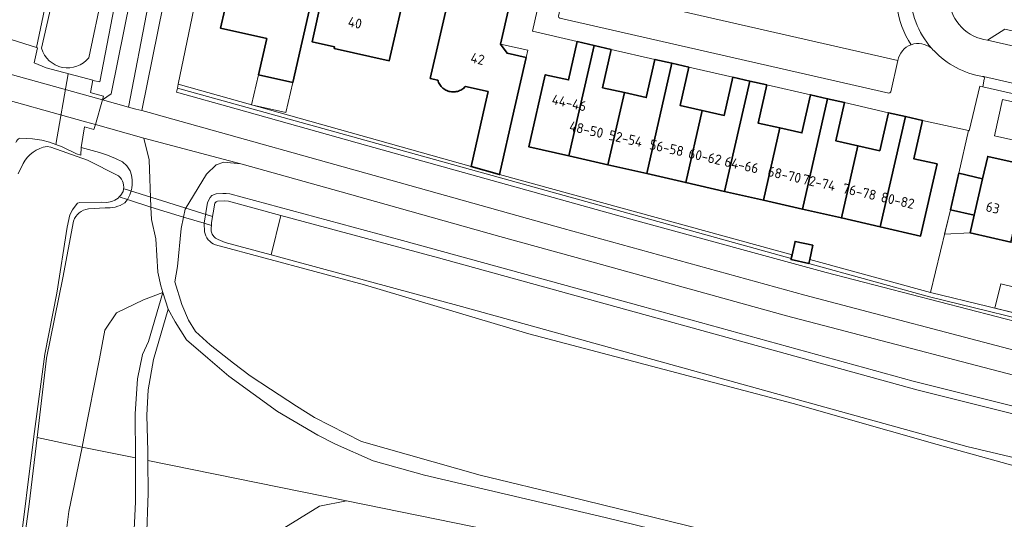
# Model space of a CAD drawing. Header units: metres. Extents: x 149984 to 156489, y 469398 to 478068.
# Tile 210 of 256: x 153079 to 153212, y 471894 to 471962. Entities that reach past the tile are written whole.
import ezdxf
from ezdxf.enums import TextEntityAlignment as Align

# ---------------------------------------------------------------- set-up
doc = ezdxf.new("R2010")
doc.units = ezdxf.units.M
doc.header["$LTSCALE"] = 0.75
for name, color, linetype, lineweight in [('B-WE-GR-BEPLANTING_CULTUUR_BOSPLANTSOEN-GV', 252, 'Continuous', 18), ('B-WE-GR-GRAS-GV', 252, 'Continuous', 13), ('B-WE-GR-STRUIK-GV', 252, 'Continuous', 13), ('B-WE-KW-KUNSTWERK_DUIKER-G', 6, 'Continuous', 18), ('B-WE-KW-KUNSTWERK_STUW-G', 6, 'Continuous', 18), ('B-WE-OG-BEBOUWING-GV', 6, 'Continuous', 35), ('B-WE-OG-BEBOUWING-T18', 1, 'Continuous', 18), ('B-WE-OG-BEBOUWING_LUIFEL-GV', 6, 'Continuous', 18), ('B-WE-OG-BEBOUWING_OVERBOUWING-GV', 6, 'Continuous', 18), ('B-WE-OG-TERREIN_BEGROEID-GV', 252, 'Continuous', 18), ('B-WE-OG-TERREIN_ERF-GV', 252, 'Continuous', 18), ('B-WE-OG-TERREIN_OEVER-GV', 252, 'Continuous', 18), ('B-WE-OG-WATER_MEER-GV', 252, 'Continuous', 18), ('B-WE-OG-WATER_SLOOT-GV', 252, 'Continuous', 18), ('B-WE-OG-WEG-GV', 252, 'Continuous', 18), ('B-WE-VH-GESLOTENVERHARDING_ASFALT-GV', 252, 'Continuous', 18), ('B-WE-VH-ONVERHARD-GV', 252, 'Continuous', 18), ('B-WE-VH-OPENVERHARDING_BETONSTRAATSTEEN-GV', 252, 'Continuous', 18), ('B-WE-VH-OPENVERHARDING_TEGEL-GV', 252, 'Continuous', 18)]:
    doc.layers.add(name, color=color, linetype=linetype, lineweight=lineweight)
doc.styles.add('NLCS-ISO-M750-T18', font='NLCS-ISO.ttf', dxfattribs={"height": 1.35})

msp = doc.modelspace()

# ---------------------------------------------------------------- linework, layer by layer
at = {"layer": 'B-WE-GR-BEPLANTING_CULTUUR_BOSPLANTSOEN-GV', "flags": 128}
for points in [[(153103.921, 471932.947), (153103.859, 471934.097), (153101.086, 471934.908), (153100.766, 471933.383), (153100.268, 471928.247), (153099.91, 471926.18), (153100.87, 471923.09), (153101.74, 471920.97), (153102.7, 471919.46), (153104.67, 471917.64), (153107.85, 471915.14), (153110.1, 471913.44), (153112.83, 471911.63), (153116.35, 471909.33), (153118.8, 471907.79), (153125.15, 471904.57), (153141.21, 471899.99), (153153.14, 471897.12), (153185.32, 471889.24), (153194.82, 471886.82), (153202.31, 471885.61), (153238.26, 471880.09)], [(153356.097, 471867.787), (153356.269, 471868.544), (153354.807, 471868.817), (153339.88, 471871.833), (153316.633, 471877.492), (153292.601, 471882.981), (153266.595, 471888.606), (153245.396, 471893.479), (153218.42, 471899.88), (153202.957, 471904.16), (153183.502, 471909.725), (153147.79, 471919.13), (153125.564, 471925.743), (153105.393, 471931.173)], [(153252.89, 471876.05), (153206.51, 471883.04), (153194.81, 471885.12), (153190.85, 471885.9), (153182.98, 471888.19), (153158.09, 471894.29), (153133.66, 471900.03), (153126.73, 471901.95), (153121.64, 471904.21), (153119.26, 471905.4), (153113.78, 471908.62), (153107.19, 471913.4), (153104.38, 471915.84), (153101.48, 471918.33), (153099.94, 471920.74), (153098.989, 471922.448), (153097.02, 471915.65), (153096.3, 471911.54), (153096.12, 471908.12), (153096.28, 471903.2), (153096.284, 471901.999), (153123.099, 471896.545), (153267.37, 471867.151)], [(153078.27, 471811.83), (153079.25, 471817.31), (153079.96, 471820.36), (153082.41, 471830.29), (153084.19, 471837.21), (153085.56, 471842.67), (153091.55, 471866.8), (153092.65, 471872.49), (153093.52, 471877.99), (153094, 471884.19), (153094.6, 471896.39), (153094.59, 471902.353), (153087.363, 471903.815), (153085.562, 471895.08), (153083.899, 471881.734), (153079.305, 471850.358), (153075.06, 471823.708)]]:
    msp.add_lwpolyline(points, dxfattribs=at)
at = {"layer": 'B-WE-GR-BEPLANTING_CULTUUR_BOSPLANTSOEN-GV'}
msp.add_lwpolyline([(153105.393, 471931.173, -0.2626119), (153103.921, 471932.947)], format="xyb", dxfattribs=at)
at = {"layer": 'B-WE-GR-BEPLANTING_CULTUUR_BOSPLANTSOEN-GV', "flags": 128}
for points in [[(153098.276, 471924.72), (153095.671, 471923.743), (153092.039, 471921.949), (153090.463, 471919.63), (153089.72, 471915.735), (153087.619, 471905.014), (153087.363, 471903.815), (153094.59, 471902.353), (153094.56, 471908.31), (153094.88, 471913.05), (153095.54, 471916.34), (153096.351, 471918.073)], [(153096.284, 471901.999), (153096.3, 471897.57), (153096.09, 471891.15), (153095.76, 471884.9), (153095.19, 471879.98), (153094.247, 471873.696), (153096.383, 471877.007), (153099.205, 471881.172), (153101.757, 471883.86), (153105.049, 471886.681), (153108.878, 471889.503), (153114.051, 471892.458), (153119.492, 471895.817), (153123.099, 471896.545)]]:
    msp.add_lwpolyline(points, close=True, dxfattribs=at)
at = {"layer": 'B-WE-GR-GRAS-GV', "flags": 128}
msp.add_lwpolyline([(153072.723, 471960.505), (153081.192, 471957.873), (153087.145, 471986.198), (153089.526, 471996.253), (153094.232, 472020.246), (153099.032, 472045.144), (153103.19, 472064.978), (153105.717, 472078.53), (153109.507, 472096.733)], dxfattribs=at)
at = {"layer": 'B-WE-GR-STRUIK-GV', "flags": 128}
msp.add_lwpolyline([(153325.244, 471895.339), (153307.399, 471899.36), (153288.168, 471903.784), (153271.801, 471907.482), (153254.682, 471911.382), (153239.499, 471915.013), (153220.348, 471919.626), (153201.951, 471924.118), (153185.643, 471928.645), (153185.641, 471928.636), (153183.221, 471929.169), (153183.251, 471929.309), (153100.262, 471952.346), (153100.152, 471951.814), (153108.216, 471949.572), (153125.983, 471944.566), (153162.392, 471934.436), (153187.967, 471927.437), (153214.762, 471920.502), (153246.315, 471912.859), (153311.783, 471897.875), (153325.138, 471894.845), (153325.237, 471895.248)], dxfattribs=at)
at = {"layer": 'B-WE-KW-KUNSTWERK_DUIKER-G', "flags": 128}
for points in [[(153083.831, 471944.753), (153085.473, 471954.314)], [(153105.018, 471935.004), (153093.045, 471938.724)]]:
    msp.add_lwpolyline(points, dxfattribs=at)
at = {"layer": 'B-WE-KW-KUNSTWERK_STUW-G', "flags": 128}
msp.add_lwpolyline([(153112.945, 471929.797), (153114.224, 471935.153)], dxfattribs=at)
at = {"layer": 'B-WE-OG-BEBOUWING-GV', "flags": 128}
for points in [[(153115.86, 471953.12), (153118.37, 471964.22), (153115.41, 471964.89), (153114.38, 471966.59), (153115.18, 471970.07), (153107.83, 471971.76), (153106.94, 471967.86), (153106.14, 471967.36), (153105.53, 471964.79), (153106.65, 471963.02), (153106.1, 471960.46), (153112.34, 471959.06), (153111.21, 471954.17)], [(153121.43, 471957.74), (153128.9, 471956.07), (153131.26, 471966.46), (153123.79, 471968.14), (153122.83, 471963.89), (153119.8, 471964.58), (153118.47, 471958.65), (153121.48, 471957.97)], [(153153.194, 471943.195), (153156.597, 471958.125), (153154.304, 471958.658), (153153.142, 471953.475), (153149.992, 471954.184), (153147.765, 471944.432)], [(153158.466, 471941.993), (153160.692, 471951.763), (153157.732, 471952.427), (153158.889, 471957.591), (153156.597, 471958.125), (153153.194, 471943.195)], [(153163.71, 471940.798), (153167.112, 471955.726), (153164.819, 471956.26), (153163.652, 471951.098), (153160.692, 471951.763), (153158.466, 471941.993)], [(153163.71, 471940.798), (153168.985, 471939.596), (153171.206, 471949.339), (153168.232, 471950.011), (153169.404, 471955.192), (153167.112, 471955.726)], [(153175.351, 471953.846), (153174.179, 471948.666), (153171.206, 471949.339), (153168.985, 471939.596), (153174.24, 471938.399), (153177.642, 471953.328)], [(153179.933, 471952.81), (153177.642, 471953.328), (153174.24, 471938.399), (153179.496, 471937.201), (153181.725, 471946.98), (153178.766, 471947.649)], [(153181.725, 471946.98), (153179.496, 471937.201), (153184.755, 471936.003), (153188.159, 471950.939), (153185.851, 471951.471), (153184.683, 471946.31)], [(153192.25, 471944.562), (153189.287, 471945.237), (153190.467, 471950.406), (153188.159, 471950.939), (153184.755, 471936.003), (153190.025, 471934.802)], [(153198.685, 471948.525), (153196.389, 471949.045), (153195.212, 471943.886), (153192.25, 471944.562), (153190.025, 471934.802), (153195.284, 471933.603)], [(153195.284, 471933.603), (153200.74, 471932.36), (153202.958, 471942.114), (153199.808, 471942.824), (153200.98, 471948.005), (153198.685, 471948.525)], [(153209.123, 471940.107), (153207.995, 471935.185), (153207.445, 471932.784), (153212.917, 471931.54), (153215.269, 471941.89), (153209.816, 471943.129)], [(153207.995, 471935.185), (153209.123, 471940.107), (153205.907, 471940.845), (153204.779, 471935.922)], [(153186.185, 471931.106), (153183.765, 471931.639), (153183.368, 471929.837), (153183.251, 471929.309), (153183.221, 471929.169), (153185.641, 471928.636), (153185.643, 471928.645), (153185.761, 471929.182)]]:
    msp.add_lwpolyline(points, close=True, dxfattribs=at)
msp.add_lwpolyline([(153137.094, 471965.194), (153134.451, 471953.675), (153135.465, 471953.443), (153135.514, 471953.289), (153135.574, 471953.14), (153135.645, 471952.995), (153135.726, 471952.856), (153135.818, 471952.724), (153135.919, 471952.599), (153136.029, 471952.481), (153136.148, 471952.372), (153136.274, 471952.273), (153136.408, 471952.182), (153136.548, 471952.103), (153136.693, 471952.033), (153136.843, 471951.975), (153136.997, 471951.928), (153137.154, 471951.893), (153137.314, 471951.869), (153137.474, 471951.857), (153137.635, 471951.858), (153137.796, 471951.87), (153137.955, 471951.894), (153138.112, 471951.93), (153138.266, 471951.978), (153138.416, 471952.037), (153138.561, 471952.106), (153138.701, 471952.187), (153138.834, 471952.278), (153138.96, 471952.378), (153139.078, 471952.487), (153139.188, 471952.605), (153142.26, 471951.908), (153141.861, 471950.153), (153139.953, 471941.754), (153143.808, 471940.663), (153145.762, 471949.267), (153147.405, 471956.498), (153144.821, 471957.085), (153143.952, 471958.334), (153145.093, 471963.387)], dxfattribs=at)
at = {"layer": 'B-WE-OG-BEBOUWING_LUIFEL-GV', "flags": 128}
for points in [[(153147.405, 471956.498), (153147.632, 471957.498), (153143.952, 471958.334), (153144.821, 471957.085)], [(153111.21, 471954.17), (153110.276, 471950.129), (153114.921, 471949.055), (153115.86, 471953.12)], [(153213.805, 471945.59), (153214.78, 471949.913), (153214.835, 471950.158), (153211.814, 471950.84), (153210.703, 471945.914), (153213.724, 471945.233)], [(153204.779, 471935.922), (153203.972, 471932.6), (153207.445, 471932.784), (153207.995, 471935.185)]]:
    msp.add_lwpolyline(points, close=True, dxfattribs=at)
at = {"layer": 'B-WE-OG-BEBOUWING_OVERBOUWING-GV', "flags": 128}
msp.add_lwpolyline([(153210.783, 471922.603), (153216.143, 471921.301), (153216.941, 471924.586), (153211.581, 471925.888)], close=True, dxfattribs=at)
at = {"layer": 'B-WE-OG-TERREIN_BEGROEID-GV', "flags": 128}
for points in [[(153118.934, 472099.923), (153117.906, 472093.229), (153115.87, 472082.769), (153108.596, 472048.929), (153108.661, 472048.5), (153108.76, 472048.117), (153108.8, 472047.632), (153108.8, 472047.22), (153108.721, 472046.234), (153108.568, 472045.585), (153108.359, 472045.042), (153106.892, 472039.931), (153102.11, 472016.802), (153098.753, 471999.809), (153089.79, 471953.233), (153088.844, 471953.415), (153088.808, 471953.422)], [(153088.808, 471953.422), (153088.504, 471951.77), (153088.776, 471951.695), (153090.255, 471951.288), (153090.122, 471950.806), (153091.323, 471951.59), (153096.522, 471977.536)], [(153100.971, 471976.704), (153098.355, 471963.569), (153095.438, 471949.326), (153096.428, 471949.061), (153098.517, 471948.477), (153129.103, 471939.924), (153152.39, 471933.375), (153185.103, 471924.371), (153215.252, 471916.427), (153229.926, 471912.767), (153248.701, 471908.477), (153284.875, 471900.134)], [(153284.875, 471900.134), (153325.764, 471890.793), (153326.527, 471894.154), (153325.247, 471894.456), (153325.123, 471894.552), (153325.102, 471894.696), (153325.138, 471894.845), (153311.783, 471897.875), (153246.315, 471912.859), (153214.762, 471920.502), (153187.967, 471927.437), (153162.392, 471934.436), (153125.983, 471944.566), (153108.216, 471949.572), (153100.152, 471951.814), (153100.262, 471952.346), (153100.381, 471952.921), (153105.32, 471976.796), (153102.434, 471977.379)], [(153221.212, 471911.447), (153182.602, 471921.582), (153156.765, 471928.749), (153143.839, 471932.288), (153122.419, 471938.354), (153109.012, 471942.072), (153108.839, 471942.118), (153106.519, 471942.35), (153105.507, 471941.987), (153104.178, 471940.741), (153101.311, 471935.978), (153101.086, 471934.908), (153103.859, 471934.097), (153104.308, 471936.874), (153104.67, 471937.589), (153104.901, 471937.834), (153105.481, 471938.071), (153106.383, 471938.112), (153106.871, 471938.094), (153107.342, 471938.047), (153130.682, 471931.746), (153163.157, 471922.816), (153199.717, 471912.729), (153229.87, 471905.174)], [(153320.672, 471897.006), (153304.185, 471900.704), (153283.865, 471905.357), (153263.975, 471909.916), (153250.87, 471912.893), (153248.847, 471913.358), (153202.058, 471924.722), (153185.761, 471929.182), (153185.643, 471928.645), (153201.951, 471924.118)], [(153201.951, 471924.118), (153220.348, 471919.626), (153239.499, 471915.013), (153254.682, 471911.382), (153271.801, 471907.482), (153288.168, 471903.784), (153307.399, 471899.36), (153325.244, 471895.339)], [(153267.37, 471867.151), (153123.099, 471896.545), (153119.492, 471895.817), (153114.051, 471892.458)]]:
    msp.add_lwpolyline(points, dxfattribs=at)
for points in [[(153143.808, 471940.663), (153139.953, 471941.754), (153100.381, 471952.921), (153100.262, 471952.346), (153183.251, 471929.309), (153183.368, 471929.837)], [(153095.716, 471945.599), (153089.177, 471947.429), (153088.973, 471946.768), (153087.717, 471947.123), (153087.23, 471944.323), (153089.748, 471943.676), (153090.831, 471943.285), (153091.891, 471942.856), (153092.837, 471942.403), (153093.426, 471941.836), (153093.864, 471941.162), (153094.052, 471940.597), (153094.145, 471939.945), (153094.143, 471939.349), (153094.094, 471938.814), (153094.03, 471938.485), (153093.808, 471937.954), (153093.503, 471937.293), (153096.664, 471936.26), (153096.438, 471942.684)]]:
    msp.add_lwpolyline(points, close=True, dxfattribs=at)
at = {"layer": 'B-WE-OG-TERREIN_ERF-GV', "flags": 128}
for points in [[(153105.32, 471976.796), (153100.381, 471952.921), (153139.953, 471941.754), (153141.861, 471950.153), (153142.26, 471951.908), (153139.188, 471952.605), (153139.078, 471952.487), (153138.96, 471952.378), (153138.834, 471952.278), (153138.701, 471952.187), (153138.561, 471952.106), (153138.416, 471952.037), (153138.266, 471951.978), (153138.112, 471951.93), (153137.955, 471951.894), (153137.796, 471951.87), (153137.635, 471951.858), (153137.474, 471951.857), (153137.314, 471951.869), (153137.154, 471951.893), (153136.997, 471951.928), (153136.843, 471951.975), (153136.693, 471952.033), (153136.548, 471952.103), (153136.408, 471952.182), (153136.274, 471952.273), (153136.148, 471952.372), (153136.029, 471952.481), (153135.919, 471952.599), (153135.818, 471952.724), (153135.726, 471952.856), (153135.645, 471952.995), (153135.574, 471953.14), (153135.514, 471953.289), (153135.465, 471953.443), (153134.451, 471953.675), (153137.094, 471965.194)], [(153145.093, 471963.387), (153143.952, 471958.334), (153144.821, 471957.085), (153147.405, 471956.498), (153145.762, 471949.267), (153143.808, 471940.663), (153183.368, 471929.837), (153183.765, 471931.639), (153186.185, 471931.106), (153185.761, 471929.182), (153202.058, 471924.722), (153204.779, 471935.922), (153205.907, 471940.845), (153207.191, 471946.625), (153200.98, 471948.005), (153199.808, 471942.824), (153202.958, 471942.114), (153200.74, 471932.36), (153195.284, 471933.603), (153190.025, 471934.802), (153184.755, 471936.003), (153179.496, 471937.201), (153174.24, 471938.399), (153168.985, 471939.596), (153163.71, 471940.798), (153158.466, 471941.993), (153153.194, 471943.195), (153147.765, 471944.432), (153149.992, 471954.184), (153153.142, 471953.475), (153154.304, 471958.658), (153148.249, 471960.069), (153149.838, 471967.089)], [(153257.385, 471941.595), (153209.135, 471952.523), (153208.73, 471952.615), (153207.304, 471946.6), (153207.191, 471946.625), (153205.907, 471940.845), (153209.123, 471940.107), (153209.816, 471943.129), (153215.269, 471941.89)]]:
    msp.add_lwpolyline(points, dxfattribs=at)
for points in [[(153115.86, 471953.12), (153111.21, 471954.17), (153112.34, 471959.06), (153106.1, 471960.46), (153106.65, 471963.02), (153105.53, 471964.79), (153106.14, 471967.36), (153106.94, 471967.86), (153107.83, 471971.76), (153115.18, 471970.07), (153114.38, 471966.59), (153115.41, 471964.89), (153118.37, 471964.22)], [(153121.43, 471957.74), (153121.48, 471957.97), (153118.47, 471958.65), (153119.8, 471964.58), (153122.83, 471963.89), (153123.79, 471968.14), (153131.26, 471966.46), (153128.9, 471956.07)], [(153164.819, 471956.26), (153158.889, 471957.591), (153157.732, 471952.427), (153160.692, 471951.763), (153163.652, 471951.098)], [(153171.206, 471949.339), (153174.179, 471948.666), (153175.351, 471953.846), (153169.404, 471955.192), (153168.232, 471950.011)], [(153185.851, 471951.471), (153179.933, 471952.81), (153178.766, 471947.649), (153181.725, 471946.98), (153184.683, 471946.31)], [(153190.467, 471950.406), (153189.287, 471945.237), (153192.25, 471944.562), (153195.212, 471943.886), (153196.389, 471949.045)], [(153212.917, 471931.54), (153207.445, 471932.784), (153207.995, 471935.185), (153204.779, 471935.922), (153202.058, 471924.722), (153248.847, 471913.358), (153249.546, 471916.4), (153251.569, 471915.934), (153252.605, 471921.004), (153249.264, 471921.772), (153249.591, 471923.206), (153244.525, 471924.357), (153239.254, 471925.555), (153233.983, 471926.753), (153228.722, 471927.949), (153223.452, 471929.146), (153218.181, 471930.344)]]:
    msp.add_lwpolyline(points, close=True, dxfattribs=at)
at = {"layer": 'B-WE-OG-TERREIN_OEVER-GV', "flags": 128}
for points in [[(153081.897, 471957.771), (153088.415, 471986.41), (153090.532, 471996.5), (153092.539, 472006.342), (153094.736, 472018.717), (153100.231, 472045.185), (153105.772, 472074.675), (153111.699, 472103.039), (153114.362, 472118.635), (153116.673, 472128.28), (153120.483, 472146.536), (153125.139, 472169.555), (153131.331, 472200.617), (153131.595, 472204.216), (153132.759, 472209.031), (153134.188, 472216.863), (153136.622, 472229.827), (153137.046, 472233.267), (153137.998, 472236.971), (153140.644, 472249.248), (153146.888, 472279.093), (153149.587, 472292.798)], [(153143.259, 472229.25), (153139.055, 472206.227), (153135.259, 472189.333), (153132.604, 472176.424), (153129.582, 472161.154), (153127.453, 472152.037), (153124.771, 472137.688), (153122.292, 472124.943), (153120.602, 472116.588), (153118.793, 472106.48), (153116.234, 472092.898), (153113.635, 472081.642), (153110.734, 472068.06), (153107.235, 472049.892), (153106.986, 472046.743), (153106.962, 472045.811), (153103.775, 472032.982), (153099.388, 472010.547), (153093.816, 471982.76), (153088.29, 471956.477)], [(153087.145, 471986.198), (153081.192, 471957.873), (153081.329, 471957.831), (153080.874, 471955.778), (153082.5, 471955.11), (153088.808, 471953.422), (153088.844, 471953.415), (153089.79, 471953.233), (153098.753, 471999.809)], [(153092.91, 471938.4), (153092.62, 471937.9), (153092.406, 471937.652), (153093.503, 471937.293), (153093.808, 471937.954), (153094.03, 471938.485), (153094.094, 471938.814), (153094.143, 471939.349), (153094.145, 471939.945), (153094.052, 471940.597), (153093.864, 471941.162), (153093.426, 471941.836), (153092.837, 471942.403), (153091.891, 471942.856), (153090.831, 471943.285), (153089.748, 471943.676), (153087.23, 471944.323), (153087.2, 471943.312), (153086.6, 471943.47), (153084.7, 471944.44), (153082.95, 471945.07), (153081.92, 471945.32), (153080.67, 471945.52), (153078.938, 471945.615)], [(153082.638, 471944.475), (153083.142, 471944.403), (153085.333, 471943.619), (153088.104, 471942.624), (153092.306, 471940.492)], [(153078.729, 471940.761), (153079.408, 471942.183)], [(153229.87, 471905.174), (153199.717, 471912.729), (153163.157, 471922.816), (153130.682, 471931.746), (153107.342, 471938.047), (153106.871, 471938.094), (153106.383, 471938.112), (153105.481, 471938.071), (153104.901, 471937.834), (153104.67, 471937.589), (153104.308, 471936.874), (153103.859, 471934.097), (153104.856, 471933.805), (153104.89, 471934.21), (153105.31, 471936.81), (153105.48, 471936.99), (153105.7, 471937.08), (153106.57, 471937.12), (153107.16, 471937.06), (153114.224, 471935.153), (153135.57, 471929.39), (153200.23, 471911.55), (153241.85, 471901.15)], [(153092.406, 471937.652), (153092.25, 471937.47), (153091.81, 471937.2), (153091.39, 471937.04), (153090.7, 471936.9), (153090.01, 471936.92), (153087.08, 471936.9), (153086.74, 471936.82), (153086.57, 471936.57), (153086.06, 471935.92), (153085.73, 471935.23), (153085.34, 471933.55), (153083.957, 471924.61), (153082.353, 471916.392), (153080.838, 471905.219), (153078.83, 471888.902), (153076.844, 471875.666), (153075.257, 471865.71), (153073.678, 471853.821), (153071.631, 471837.246), (153069.783, 471826.06), (153069.791, 471825.625)], [(153082.58, 471915.82), (153081.292, 471905.096), (153087.363, 471903.815), (153087.619, 471905.014), (153089.72, 471915.735), (153090.463, 471919.63), (153092.039, 471921.949), (153095.671, 471923.743), (153098.276, 471924.72), (153097.998, 471925.608), (153097.633, 471927.492), (153097.354, 471931.986), (153096.745, 471934.616), (153096.664, 471936.26), (153093.503, 471937.293), (153093.142, 471936.832)], [(153093.142, 471936.832), (153093.503, 471937.293), (153092.406, 471937.652)], [(153090.472, 471936.173), (153088.218, 471936.041)], [(153088.218, 471936.041), (153090.472, 471936.173)], [(153070.301, 471825.687), (153071.62, 471834.96), (153072.51, 471841.4), (153072.67, 471842.41), (153075.66, 471866.72), (153078.4, 471882.82), (153080.21, 471896.08), (153081.292, 471905.096), (153082.58, 471915.82), (153084.786, 471926.697), (153086.232, 471934.392)], [(153086.232, 471934.392), (153084.786, 471926.697), (153082.58, 471915.82)], [(153356.269, 471868.544), (153356.383, 471869.047), (153282.79, 471885.95), (153207, 471903.91), (153138.67, 471922.81), (153112.945, 471929.797), (153106.71, 471931.49), (153105.77, 471931.9), (153105.42, 471932.08), (153105.17, 471932.3), (153104.95, 471932.61), (153104.84, 471933.01), (153104.83, 471933.49), (153104.856, 471933.805), (153103.859, 471934.097), (153103.921, 471932.947)], [(153105.393, 471931.173), (153125.564, 471925.743), (153147.79, 471919.13), (153183.502, 471909.725), (153202.957, 471904.16), (153218.42, 471899.88), (153245.396, 471893.479), (153266.595, 471888.606), (153292.601, 471882.981), (153316.633, 471877.492), (153339.88, 471871.833), (153354.807, 471868.817), (153356.269, 471868.544)]]:
    msp.add_lwpolyline(points, dxfattribs=at)
at = {"layer": 'B-WE-OG-TERREIN_OEVER-GV'}
for points in [[(153088.29, 471956.477, -0.6096689), (153081.897, 471957.771)], [(153078.938, 471945.615, 0.135532), (153078.398, 471945.026)], [(153079.408, 471942.183, -0.2425047), (153082.638, 471944.475)], [(153092.306, 471940.492, -0.2995156), (153092.91, 471938.4)], [(153093.142, 471936.832, -0.1628024), (153090.472, 471936.173)], [(153090.472, 471936.173, 0.1628024), (153093.142, 471936.832)], [(153088.218, 471936.041, 0.2851024), (153086.232, 471934.392)], [(153086.232, 471934.392, -0.2851024), (153088.218, 471936.041)], [(153103.921, 471932.947, 0.2626119), (153105.393, 471931.173)]]:
    msp.add_lwpolyline(points, format="xyb", dxfattribs=at)
at = {"layer": 'B-WE-OG-WATER_MEER-GV', "flags": 128}
for points in [[(153149.587, 472292.798), (153146.888, 472279.093), (153140.644, 472249.248), (153137.998, 472236.971), (153137.046, 472233.267), (153136.622, 472229.827), (153134.188, 472216.863), (153132.759, 472209.031), (153131.595, 472204.216), (153131.331, 472200.617), (153125.139, 472169.555), (153120.483, 472146.536), (153116.673, 472128.28), (153114.362, 472118.635), (153111.699, 472103.039), (153105.772, 472074.675), (153100.231, 472045.185), (153094.736, 472018.717), (153092.539, 472006.342), (153090.532, 471996.5), (153088.415, 471986.41), (153081.897, 471957.771)], [(153088.29, 471956.477), (153093.816, 471982.76), (153099.388, 472010.547), (153103.775, 472032.982), (153106.962, 472045.811), (153106.986, 472046.743), (153107.235, 472049.892), (153110.734, 472068.06), (153113.635, 472081.642), (153116.234, 472092.898), (153118.793, 472106.48), (153120.602, 472116.588), (153122.292, 472124.943), (153124.771, 472137.688), (153127.453, 472152.037), (153129.582, 472161.154), (153132.604, 472176.424), (153135.259, 472189.333), (153139.055, 472206.227), (153143.259, 472229.25)], [(153241.85, 471901.15), (153200.23, 471911.55), (153135.57, 471929.39), (153114.224, 471935.153), (153107.16, 471937.06), (153106.57, 471937.12), (153105.7, 471937.08), (153105.48, 471936.99), (153105.31, 471936.81), (153104.89, 471934.21), (153104.856, 471933.805), (153104.83, 471933.49), (153104.84, 471933.01), (153104.95, 471932.61), (153105.17, 471932.3), (153105.42, 471932.08), (153105.77, 471931.9), (153106.71, 471931.49), (153112.945, 471929.797), (153138.67, 471922.81), (153207, 471903.91), (153282.79, 471885.95)]]:
    msp.add_lwpolyline(points, dxfattribs=at)
at = {"layer": 'B-WE-OG-WATER_MEER-GV'}
msp.add_lwpolyline([(153081.897, 471957.771, 0.6096689), (153088.29, 471956.477)], format="xyb", dxfattribs=at)
at = {"layer": 'B-WE-OG-WATER_SLOOT-GV'}
for points in [[(153082.638, 471944.475, 0.2425047), (153079.408, 471942.183)], [(153092.91, 471938.4, 0.2995156), (153092.306, 471940.492)]]:
    msp.add_lwpolyline(points, format="xyb", dxfattribs=at)
at = {"layer": 'B-WE-OG-WATER_SLOOT-GV', "flags": 128}
for points in [[(153092.306, 471940.492), (153088.104, 471942.624), (153085.333, 471943.619), (153083.142, 471944.403), (153082.638, 471944.475)], [(153079.408, 471942.183), (153078.729, 471940.761)], [(153069.791, 471825.625), (153069.783, 471826.06), (153071.631, 471837.246), (153073.678, 471853.821), (153075.257, 471865.71), (153076.844, 471875.666), (153078.83, 471888.902), (153080.838, 471905.219), (153082.353, 471916.392), (153083.957, 471924.61), (153085.34, 471933.55), (153085.73, 471935.23), (153086.06, 471935.92), (153086.57, 471936.57), (153086.74, 471936.82), (153087.08, 471936.9), (153090.01, 471936.92), (153090.7, 471936.9), (153091.39, 471937.04), (153091.81, 471937.2), (153092.25, 471937.47), (153092.406, 471937.652), (153092.62, 471937.9), (153092.91, 471938.4)]]:
    msp.add_lwpolyline(points, dxfattribs=at)
at = {"layer": 'B-WE-OG-WEG-GV', "flags": 128}
for points in [[(153069.503, 471958.912), (153053.189, 471963.241), (153052.732, 471961.623), (153052.6, 471961.141), (153070.628, 471956.175), (153090.122, 471950.806), (153090.255, 471951.288), (153088.776, 471951.695), (153088.504, 471951.77)], [(153088.504, 471951.77), (153088.808, 471953.422), (153082.5, 471955.11), (153080.874, 471955.778), (153081.329, 471957.831), (153081.192, 471957.873), (153072.723, 471960.505), (153072.71, 471960.449)], [(153087.835, 471947.804), (153073.935, 471951.693), (153069.818, 471952.849), (153051.725, 471957.931), (153051.557, 471957.315), (153050.284, 471952.646), (153057.649, 471950.936), (153069.785, 471947.829)], [(153078.938, 471945.615), (153080.67, 471945.52), (153081.92, 471945.32), (153082.95, 471945.07), (153084.7, 471944.44), (153086.6, 471943.47), (153087.2, 471943.312), (153087.23, 471944.323), (153087.717, 471947.123), (153088.973, 471946.768), (153089.177, 471947.429), (153087.835, 471947.804)], [(153075.06, 471823.708), (153079.305, 471850.358), (153083.899, 471881.734), (153085.562, 471895.08), (153087.363, 471903.815), (153081.292, 471905.096), (153080.21, 471896.08), (153078.4, 471882.82)]]:
    msp.add_lwpolyline(points, dxfattribs=at)
at = {"layer": 'B-WE-OG-WEG-GV'}
msp.add_lwpolyline([(153078.398, 471945.026, -0.135532), (153078.938, 471945.615)], format="xyb", dxfattribs=at)
at = {"layer": 'B-WE-VH-GESLOTENVERHARDING_ASFALT-GV', "flags": 128}
for points in [[(153090.122, 471950.806), (153070.628, 471956.175), (153052.6, 471961.141), (153051.725, 471957.931), (153069.818, 471952.849), (153073.935, 471951.693), (153087.835, 471947.804), (153089.177, 471947.429)], [(153101.086, 471934.908), (153101.311, 471935.978), (153104.178, 471940.741), (153105.507, 471941.987), (153106.519, 471942.35), (153108.839, 471942.118), (153095.716, 471945.599), (153096.438, 471942.684), (153096.664, 471936.26)]]:
    msp.add_lwpolyline(points, close=True, dxfattribs=at)
for points in [[(153215.252, 471916.427), (153185.103, 471924.371), (153152.39, 471933.375), (153129.103, 471939.924), (153098.517, 471948.477), (153096.428, 471949.061), (153095.438, 471949.326), (153094.636, 471949.54), (153093.665, 471949.812), (153090.122, 471950.806), (153089.177, 471947.429), (153095.716, 471945.599), (153108.839, 471942.118), (153109.012, 471942.072), (153122.419, 471938.354), (153143.839, 471932.288), (153156.765, 471928.749), (153182.602, 471921.582), (153221.212, 471911.447)], [(153185.32, 471889.24), (153153.14, 471897.12), (153141.21, 471899.99), (153125.15, 471904.57), (153118.8, 471907.79), (153116.35, 471909.33), (153112.83, 471911.63), (153110.1, 471913.44), (153107.85, 471915.14), (153104.67, 471917.64), (153102.7, 471919.46), (153101.74, 471920.97), (153100.87, 471923.09), (153099.91, 471926.18), (153100.268, 471928.247), (153100.766, 471933.383), (153101.086, 471934.908), (153096.664, 471936.26), (153096.745, 471934.616), (153097.354, 471931.986), (153097.633, 471927.492), (153097.998, 471925.608), (153098.276, 471924.72), (153098.989, 471922.448), (153099.94, 471920.74), (153101.48, 471918.33), (153104.38, 471915.84), (153107.19, 471913.4), (153113.78, 471908.62), (153119.26, 471905.4), (153121.64, 471904.21), (153126.73, 471901.95), (153133.66, 471900.03), (153158.09, 471894.29), (153182.98, 471888.19)]]:
    msp.add_lwpolyline(points, dxfattribs=at)
at = {"layer": 'B-WE-VH-ONVERHARD-GV', "flags": 128}
msp.add_lwpolyline([(153096.09, 471891.15), (153096.3, 471897.57), (153096.284, 471901.999), (153096.28, 471903.2), (153096.12, 471908.12), (153096.3, 471911.54), (153097.02, 471915.65), (153098.989, 471922.448), (153098.276, 471924.72), (153096.351, 471918.073), (153095.54, 471916.34), (153094.88, 471913.05), (153094.56, 471908.31), (153094.59, 471902.353), (153094.6, 471896.39), (153094, 471884.19)], dxfattribs=at)
at = {"layer": 'B-WE-VH-OPENVERHARDING_BETONSTRAATSTEEN-GV', "flags": 128}
for points in [[(153136.317, 471970.375), (153149.838, 471967.089), (153152.745, 471966.383), (153197.662, 471956.105)], [(153197.662, 471956.105), (153196.691, 471951.868), (153196.583, 471951.725), (153196.437, 471951.693), (153151.943, 471961.846), (153151.818, 471961.924), (153151.766, 471962.081), (153152.745, 471966.383), (153149.838, 471967.089), (153148.249, 471960.069), (153154.304, 471958.658), (153156.597, 471958.125), (153158.889, 471957.591), (153164.819, 471956.26), (153167.112, 471955.726), (153169.404, 471955.192), (153175.351, 471953.846), (153177.642, 471953.328), (153179.933, 471952.81), (153185.851, 471951.471), (153188.159, 471950.939), (153190.467, 471950.406), (153196.389, 471949.045), (153198.685, 471948.525)], [(153256.657, 471948.158), (153209.79, 471958.84)], [(153198.685, 471948.525), (153200.98, 471948.005), (153207.191, 471946.625), (153207.304, 471946.6), (153208.73, 471952.615), (153209.135, 471952.523), (153209.342, 471953.581)], [(153209.342, 471953.581), (153209.135, 471952.523), (153257.385, 471941.595), (153257.645, 471942.862), (153209.225, 471953.92)], [(153209.225, 471953.92), (153257.645, 471942.862), (153258.625, 471942.64)]]:
    msp.add_lwpolyline(points, dxfattribs=at)
for points in [[(153197.662, 471956.105), (153152.745, 471966.383), (153151.766, 471962.081), (153151.818, 471961.924), (153151.943, 471961.846), (153196.437, 471951.693), (153196.583, 471951.725), (153196.691, 471951.868)], [(153256.657, 471948.158), (153255.19, 471950.51), (153212.13, 471960.36), (153209.79, 471958.84)]]:
    msp.add_lwpolyline(points, close=True, dxfattribs=at)
at = {"layer": 'B-WE-VH-OPENVERHARDING_BETONSTRAATSTEEN-GV'}
for points in [[(153199.3, 471965.363, 0.1710273), (153202.195, 471957.768)], [(153202.195, 471957.768, -0.1710273), (153199.3, 471965.363)], [(153197.545, 471963.423, 0.1146864), (153199.452, 471958.234)], [(153199.452, 471958.234, -0.1146864), (153197.545, 471963.423)], [(153209.79, 471958.84, -0.344296), (153204.586, 471964.156)], [(153197.662, 471956.105, -0.2666629), (153199.452, 471958.234)], [(153199.452, 471958.234, 0.2666629), (153197.662, 471956.105)], [(153199.452, 471958.234, -0.2661911), (153202.195, 471957.768)], [(153202.195, 471957.768, 0.2661911), (153199.452, 471958.234)], [(153202.195, 471957.768, 0.0134304), (153202.535, 471957.437)], [(153202.535, 471957.437, -0.0134304), (153202.195, 471957.768)], [(153202.535, 471957.437, 0.1671878), (153209.115, 471953.945)], [(153209.115, 471953.945, -0.1671878), (153202.535, 471957.437)], [(153209.115, 471953.945, -0.1163143), (153209.225, 471953.92)], [(153209.225, 471953.92, 0.1163143), (153209.115, 471953.945)], [(153209.342, 471953.581, 0.4215072), (153209.225, 471953.92)], [(153209.225, 471953.92, -0.4215072), (153209.342, 471953.581)]]:
    msp.add_lwpolyline(points, format="xyb", dxfattribs=at)
at = {"layer": 'B-WE-VH-OPENVERHARDING_TEGEL-GV', "flags": 128}
for points in [[(153096.522, 471977.536), (153091.323, 471951.59), (153090.122, 471950.806), (153093.665, 471949.812), (153096.293, 471963.607), (153099.007, 471977.074)], [(153099.007, 471977.074), (153096.293, 471963.607), (153093.665, 471949.812), (153094.636, 471949.54), (153095.438, 471949.326), (153098.355, 471963.569), (153100.971, 471976.704)], [(153209.79, 471958.84), (153212.13, 471960.36), (153255.19, 471950.51), (153256.657, 471948.158)]]:
    msp.add_lwpolyline(points, dxfattribs=at)
at = {"layer": 'B-WE-VH-OPENVERHARDING_TEGEL-GV'}
msp.add_lwpolyline([(153204.586, 471964.156, 0.344296), (153209.79, 471958.84)], format="xyb", dxfattribs=at)

# ---------------------------------------------------------------- texts
at = {"layer": 'B-WE-OG-BEBOUWING-T18', "style": 'NLCS-ISO-M750-T18'}
for s, rotation, p in [('40', 347.5, (153124.269, 471961.204)), ('42', 347.3, (153140.848, 471956.33)), ('44-46', 347.2, (153153.226, 471950.377)), ('48-50', 347.2, (153155.552, 471946.76)), ('52-54', 347.2, (153160.858, 471945.55)), ('56-58', 347.2, (153166.409, 471944.286)), ('60-62', 347.2, (153171.592, 471943.105)), ('64-66', 347.2, (153176.536, 471941.978)), ('68-70', 347.2, (153182.332, 471940.657)), ('72-74', 347.2, (153187.003, 471939.593)), ('76-78', 347.2, (153192.473, 471938.347)), ('80-82', 347.2, (153197.639, 471937.169)), ('63', 347.2, (153210.498, 471936.192))]:
    msp.add_text(s, height=1.35, rotation=rotation, dxfattribs=at).set_placement(p, align=Align.MIDDLE)

doc.saveas('drawing.dxf')
